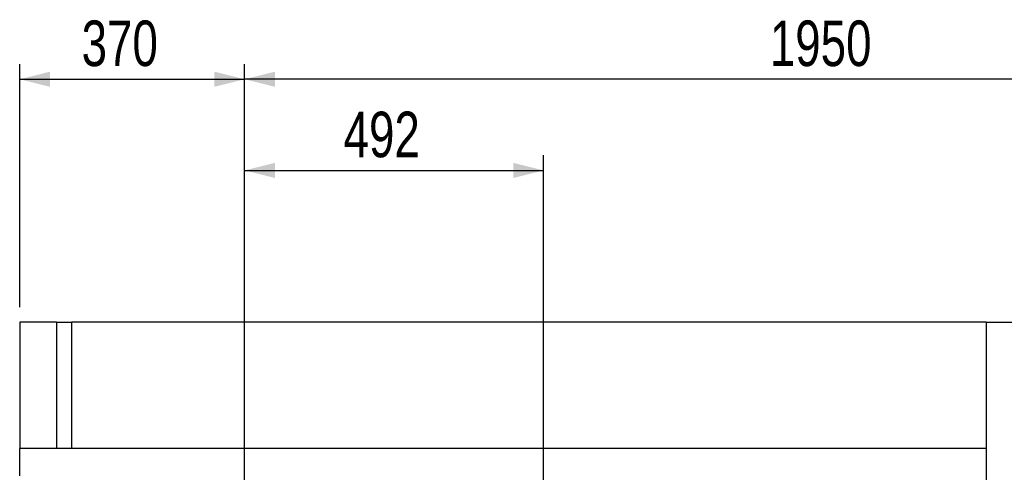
# Model space of a CAD drawing. Header units: millimetres. Extents: x 5 to 589, y 5 to 415.
# Tile 9 of 46: x 183 to 248, y 151 to 181. Entities that reach past the tile are written whole.
import ezdxf

# ---------------------------------------------------------------- set-up
doc = ezdxf.new("R2010")
doc.units = ezdxf.units.MM
doc.layers.add('COTES', color=1, linetype='Continuous')
doc.layers.add('TRAIT-FORT', color=4, linetype='Continuous', lineweight=25)
doc.styles.add('SLDTEXTSTYLE0', font='TXT', dxfattribs={"width": 0.75})
doc.dimstyles.new('SLDDIMSTYLE0', dxfattribs={"dimtxt": 3, "dimasz": 2, "dimexe": 0, "dimexo": 0.0625, "dimgap": 0.75, "dimtad": 1, "dimdec": 0, "dimlfac": 25, "dimrnd": 1e-09, "dimzin": 12, "dimdsep": 46, "dimtxsty": 'SLDTEXTSTYLE0', "dimsah": 1, "dimcen": 0.09, "dimadec": 0, "dimazin": 3, "dimtfac": 1, "dimtdec": 0, "dimtofl": 0, "dimtmove": 0, "dimatfit": 3, "dimfxl": 1, "dimfrac": 2, "dimtolj": 1, "dimtzin": 12, "dimarcsym": 0})

# ---------------------------------------------------------------- blocks, each defined once
blk = doc.blocks.new('_D_14')
at = {"layer": 'COTES', "color": 1, "transparency": 16777216}
for p, q in [((197.919, 145.092), (197.919, 172.252)), ((217.599, 133.175), (217.599, 172.252)), ((197.919, 171.252), (217.599, 171.252))]:
    blk.add_line(p, q, dxfattribs=at)
for points in [[(197.919, 171.252), (199.919, 170.752), (199.919, 171.752)], [(217.599, 171.252), (215.599, 171.752), (215.599, 170.752)]]:
    blk.add_solid(points, dxfattribs=at)
at = {"layer": 'COTES', "color": 1, "transparency": 16777216, "insert": (204.434, 175.119), "char_height": 3, "attachment_point": 1, "style": 'SLDTEXTSTYLE0'}
blk.add_mtext('492', dxfattribs=at)
blk = doc.blocks.new('_D_16')
at = {"layer": 'COTES', "color": 1, "transparency": 16777216}
for p, q in [((197.919, 71.092), (197.919, 178.252)), ((275.919, 145.092), (275.919, 178.252)), ((275.919, 177.252), (197.919, 177.252))]:
    blk.add_line(p, q, dxfattribs=at)
for points in [[(197.919, 177.252), (199.919, 176.752), (199.919, 177.752)], [(275.919, 177.252), (273.919, 177.752), (273.919, 176.752)]]:
    blk.add_solid(points, dxfattribs=at)
at = {"layer": 'COTES', "color": 1, "transparency": 16777216, "insert": (232.486, 181.119), "char_height": 3, "attachment_point": 1, "style": 'SLDTEXTSTYLE0'}
blk.add_mtext('1950', dxfattribs=at)
blk = doc.blocks.new('_D_17')
at = {"layer": 'COTES', "color": 1, "transparency": 16777216}
for p, q in [((183.119, 162.252), (183.119, 178.252)), ((197.919, 145.092), (197.919, 178.252)), ((183.119, 177.252), (197.919, 177.252))]:
    blk.add_line(p, q, dxfattribs=at)
for points in [[(183.119, 177.252), (185.119, 176.752), (185.119, 177.752)], [(197.919, 177.252), (195.919, 177.752), (195.919, 176.752)]]:
    blk.add_solid(points, dxfattribs=at)
at = {"layer": 'COTES', "color": 1, "transparency": 16777216, "insert": (187.194, 181.119), "char_height": 3, "attachment_point": 1, "style": 'SLDTEXTSTYLE0'}
blk.add_mtext('370', dxfattribs=at)

msp = doc.modelspace()

# ---------------------------------------------------------------- linework, layer by layer
at = {"layer": 'TRAIT-FORT', "color": 4, "linetype": 'Continuous', "lineweight": 25}
for p, q in [((183.119, 161.252), (183.119, 152.952)), ((185.542, 161.252), (183.119, 161.252)), ((185.542, 161.252), (185.542, 152.952)), ((185.542, 161.252), (186.542, 161.252)), ((186.542, 152.952), (186.542, 161.252)), ((241.338, 161.252), (186.542, 161.252)), ((246.719, 161.252), (241.338, 161.252)), ((246.719, 161.252), (246.719, 69.54)), ((246.719, 161.252), (249.119, 161.252)), ((246.719, 152.952), (183.119, 152.952)), ((183.119, 151.152), (183.119, 152.952))]:
    msp.add_line(p, q, dxfattribs=at)

# ---------------------------------------------------------------- dimensions: what is measured, and where the dimension line sits
at = {"layer": 'COTES', "color": 1}
for base, p1, p2, picture, middle in [((197.919, 177.252), (183.119, 161.252), (197.919, 144.092), '_D_17', (190.519, 177.252)), ((197.919, 177.252), (275.919, 144.092), (197.919, 70.092), '_D_16', (236.919, 177.252)), ((217.599, 171.252), (197.919, 144.092), (217.599, 132.175), '_D_14', (207.759, 171.252))]:
    dim = msp.add_linear_dim(base=base, p1=p1, p2=p2, dimstyle='SLDDIMSTYLE0', dxfattribs=at)
    dim.commit()
    dim.dimension.update_dxf_attribs({"geometry": picture, "text_midpoint": middle, "dimtype": 160})

doc.saveas('drawing.dxf')
